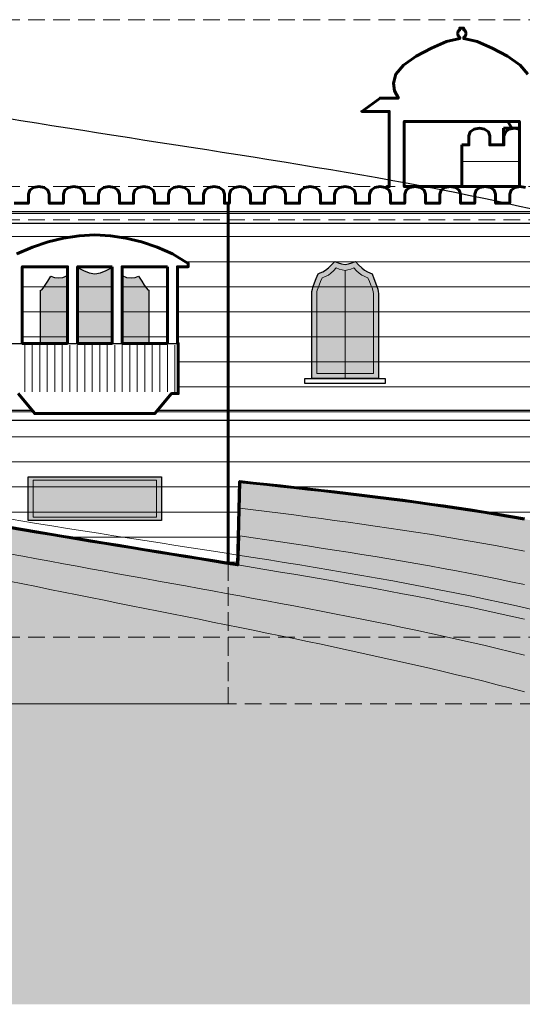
# Model space of a CAD drawing. Header units: inches. Extents: x -103 to 1584, y -3145 to 766.
# Tile 6 of 14: x 690 to 1052, y -2016 to -1308. Entities that reach past the tile are written whole.
import ezdxf

# ---------------------------------------------------------------- set-up
doc = ezdxf.new("R2010")
doc.units = ezdxf.units.IN
doc.header["$LTSCALE"] = 48
doc.header["$MEASUREMENT"] = 0
doc.linetypes.add('DASHED', pattern=[1.524, 1.27, -0.254])
doc.linetypes.add('HIDDEN', pattern=[0.375, 0.25, -0.125])
for name, color, linetype, lineweight in [('A-ELEV', 7, 'CONTINUOUS', 25), ('A-ELEV-FINE', 8, 'CONTINUOUS', 13), ('A-ELEV-OTLN', 7, 'CONTINUOUS', 60), ('A-ELEV-PATT', 8, 'CONTINUOUS', 9), ('A-HIDN', 8, 'HIDDEN', 18), ('A-HTPL', 1, 'DASHED', 25), ('C-TOPO-MINR', 8, 'CONTINUOUS', 9)]:
    doc.layers.add(name, color=color, linetype=linetype, lineweight=lineweight)

msp = doc.modelspace()

# ---------------------------------------------------------------- hatches: boundary and pattern name
at = {"layer": 'A-ELEV'}
h = msp.add_hatch(color=7, dxfattribs=at)
h.dxf.hatch_style = 1
h.paths.add_polyline_path([(731.95, -1486.42), (735.89, -1488.4), (739.92, -1489.99), (744, -1490.67), (748.08, -1489.99), (752.11, -1488.4), (756.05, -1486.42), (756.4, -1486.69), (756.4, -1540.8), (731.6, -1540.8), (731.6, -1486.69)])
h = msp.add_hatch(color=7, dxfattribs=at)
h.dxf.hatch_style = 1
h.paths.add_polyline_path([(900, -1504.8), (900.13, -1503.41), (900.52, -1501.81), (901.17, -1499.75), (902.07, -1497.15), (903.22, -1494.05), (904.58, -1490.69), (906.16, -1490.05), (907.94, -1489.29), (909.89, -1488.13), (912, -1486.45), (914.24, -1484.31), (916.58, -1481.97), (919.01, -1482.82), (921.49, -1483.58), (924, -1483.92), (926.51, -1483.58), (928.99, -1482.82), (931.42, -1481.97), (933.76, -1484.31), (936, -1486.45), (938.11, -1488.13), (940.06, -1489.29), (941.84, -1490.05), (943.42, -1490.69), (944.78, -1494.05), (945.93, -1497.15), (946.83, -1499.75), (947.48, -1501.81), (947.87, -1503.41), (948, -1504.8), (948, -1566), (900, -1566)])
h = msp.add_hatch(color=7, dxfattribs=at)
h.dxf.hatch_style = 1
h.paths.add_polyline_path([(705, -1502.4), (705.21, -1502.47), (705.85, -1502.16), (706.91, -1501.06), (708.37, -1498.99), (710.23, -1496.03), (712.45, -1492.53), (715.02, -1493.29), (717.9, -1493.69), (721.08, -1493.27), (724.4, -1491.85), (724.4, -1540.8), (705, -1540.8)])
h = msp.add_hatch(color=7, dxfattribs=at)
h.dxf.hatch_style = 1
h.paths.add_polyline_path([(766.92, -1493.27), (770.1, -1493.69), (772.98, -1493.29), (775.55, -1492.53), (777.77, -1496.03), (779.63, -1498.99), (781.09, -1501.06), (782.15, -1502.16), (782.79, -1502.47), (783, -1502.4), (783, -1540.8), (763.6, -1540.8), (763.6, -1491.85)])
h = msp.add_hatch(color=7, dxfattribs=at)
h.dxf.hatch_style = 1
h.paths.add_polyline_path([(696, -1668), (696, -1636.8), (792, -1636.8), (792, -1668)])
at = {"layer": 'C-TOPO-MINR'}
h = msp.add_hatch(dxfattribs=at)
h.set_pattern_fill('AR-SAND', scale=12)
h.paths.add_polyline_path([(1560, -2015.04), (1560, -2016), (0, -2016), (0, -1513.53), (0, -1503.14), (0, -1493.23), (0, -1483.88), (0, -1475.15), (0, -1467.09), (0, -1459.77), (0, -1453.23), (0, -1447.52), (0, -1442.67), (0, -1438.73), (0, -1435.71), (0, -1433.63), (0, -1432.5), (0, -1432.33), (9.75, -1435.09), (19.5, -1437.83), (29.25, -1440.56), (39, -1443.28), (48.75, -1445.98), (58.5, -1448.66), (68.25, -1451.33), (78, -1453.97), (87.75, -1456.6), (97.5, -1459.2), (107.25, -1461.78), (117, -1464.34), (126.75, -1466.87), (136.5, -1469.38), (146.25, -1471.86), (156, -1474.32), (165.75, -1476.74), (171.82, -1550.99), (171.8, -1550.99), (171.75, -1550.97), (171.66, -1550.94), (171.54, -1550.9), (171.36, -1550.85), (171.12, -1550.77), (170.8, -1550.67), (170.36, -1550.53), (169.77, -1550.34), (168.95, -1550.08), (175.5, -1552.16), (185.25, -1555.22), (195, -1558.25), (204.75, -1561.26), (214.5, -1564.24), (224.25, -1567.19), (234, -1570.11), (243.75, -1573), (253.5, -1575.86), (263.25, -1578.7), (273, -1581.5), (282.75, -1584.27), (292.5, -1587.01), (302.25, -1589.72), (312, -1592.4), (321.75, -1595.05), (331.5, -1597.67), (341.25, -1600.26), (351, -1602.81), (360.75, -1605.34), (370.5, -1607.84), (380.25, -1610.31), (390, -1612.75), (399.75, -1615.16), (409.5, -1617.54), (419.25, -1619.9), (429, -1622.22), (438.75, -1624.51), (448.5, -1626.77), (458.25, -1629.01), (468, -1631.21), (477.75, -1633.39), (487.5, -1635.54), (497.25, -1637.66), (507, -1639.75), (516.75, -1641.81), (526.5, -1643.84), (536.25, -1645.85), (546, -1647.83), (555.75, -1649.79), (565.5, -1651.72), (575.25, -1653.62), (585, -1655.5), (594.75, -1657.35), (604.5, -1659.18), (614.25, -1660.99), (624, -1662.78), (633.75, -1664.55), (643.5, -1666.29), (653.25, -1668.02), (663, -1669.73), (672.75, -1671.42), (682.5, -1673.09), (692.25, -1674.75), (702, -1676.4), (711.75, -1678.03), (721.5, -1679.65), (731.25, -1681.27), (741, -1682.87), (750.75, -1684.46), (760.5, -1686.05), (770.25, -1687.63), (780, -1689.21), (789.75, -1690.79), (799.5, -1692.36), (809.25, -1693.94), (819, -1695.52), (828.75, -1697.1), (838.5, -1698.69), (846.79, -1700.05), (848.25, -1640.25), (858, -1641.28), (867.75, -1642.31), (877.5, -1643.36), (887.25, -1644.43), (897, -1645.5), (906.75, -1646.6), (916.5, -1647.72), (926.25, -1648.86), (936, -1650.03), (945.75, -1651.23), (955.5, -1652.46), (965.25, -1653.72), (975, -1655.03), (984.75, -1656.37), (994.5, -1657.75), (1004.25, -1659.19), (1014, -1660.67), (1023.75, -1662.2), (1033.5, -1663.79), (1043.25, -1665.44), (1053, -1667.15), (1062.75, -1668.93), (1072.5, -1670.78), (1082.25, -1672.7), (1092, -1674.7), (1101.75, -1676.77), (1111.5, -1678.93), (1121.25, -1681.18), (1131, -1683.52), (1140.75, -1685.95), (1150.5, -1688.48), (1160.25, -1691.12), (1170, -1693.85), (1179.75, -1696.7), (1189.5, -1699.65), (1199.25, -1702.72), (1209, -1705.91), (1218.75, -1709.22), (1228.5, -1712.65), (1238.25, -1716.2), (1248, -1719.87), (1257.75, -1723.68), (1267.5, -1727.61), (1277.25, -1731.68), (1287, -1735.87), (1296.75, -1740.2), (1306.5, -1744.65), (1316.25, -1749.24), (1326, -1753.95), (1335.75, -1758.8), (1345.5, -1763.77), (1355.25, -1768.87), (1365, -1774.09), (1374.75, -1779.43), (1368, -1775.73), (1368, -1771.41), (1368.8, -1771.85), (1375.2, -1775.42), (1381.6, -1779.05), (1388, -1782.73), (1394.4, -1786.47), (1400.8, -1790.25), (1407.2, -1794.09), (1413.6, -1797.98), (1420, -1801.92), (1426.4, -1805.9), (1432.8, -1809.93), (1439.2, -1814.01), (1445.6, -1818.13), (1452, -1822.3), (1452, -1676.3), (1452.75, -1676.68), (1462.1, -1681.53), (1462.5, -1666.33), (1472.25, -1672.73), (1482, -1679.25), (1483.3, -1680.14), (1491.75, -1685.66), (1501.5, -1692.13), (1511.25, -1698.7), (1521, -1705.36), (1530.75, -1712.12), (1535.6, -1715.52), (1540.5, -1718.83), (1550.25, -1725.5), (1560, -1732.24), (1560, -1732.87), (1560, -1734.85), (1560, -1738.24), (1560, -1743.15), (1560, -1749.63), (1560, -1757.76), (1560, -1767.57), (1560, -1779.06), (1560, -1792.2), (1560, -1806.92), (1560, -1823.11), (1560, -1840.65), (1560, -1859.42), (1560, -1879.28), (1560, -1900.11), (1560, -1921.81), (1560, -1944.25), (1560, -1967.33), (1560, -1990.96)])
h.paths.add_polyline_path([(168.94, -1550.08), (167.71, -1549.69), (168.95, -1550.08)], flags=0)

# ---------------------------------------------------------------- linework, layer by layer
at = {"layer": 'A-ELEV'}
for p, q in [((240, -1447.2), (840, -1447.2)), ((840, -1447.2), (1260, -1447.2)), ((240, -1454.4), (840, -1454.4)), ((840, -1454.4), (1260, -1454.4)), ((684.6, -1540.8), (691.8, -1540.8)), ((724.4, -1540.8), (731.6, -1540.8)), ((756.4, -1540.8), (763.6, -1540.8)), ((796.2, -1540.8), (803.4, -1540.8)), ((298.95, -1588.8), (698.8, -1588.8)), ((789.2, -1588.8), (840, -1588.8)), ((840, -1588.8), (1260, -1588.8)), ((325.3, -1596), (840, -1596)), ((840, -1596), (1260, -1596))]:
    msp.add_line(p, q, dxfattribs=at)
msp.add_lwpolyline([(688, -1476.28), (699.2, -1471.48), (710.4, -1467.74), (721.6, -1465.02), (732.8, -1463.36), (744, -1462.8), (755.2, -1463.36), (766.4, -1465.02), (777.6, -1467.74), (788.8, -1471.48), (800, -1476.28), (811.2, -1483.2), (811.2, -1485.6), (803.4, -1485.6), (803.4, -1540.8), (804, -1540.8), (804, -1576.8), (799.2, -1576.8), (787.2, -1591.2), (700.8, -1591.2), (688.8, -1576.8)], dxfattribs=at)
for points in [[(724.4, -1540.8), (724.4, -1485.6), (691.8, -1485.6), (691.8, -1540.8)], [(756.4, -1485.6), (731.6, -1485.6), (731.6, -1540.8), (756.4, -1540.8)], [(731.95, -1486.42), (735.89, -1488.4), (739.92, -1489.99), (744, -1490.67), (748.08, -1489.99), (752.11, -1488.4), (756.05, -1486.42), (756.4, -1486.69), (756.4, -1540.8), (731.6, -1540.8), (731.6, -1486.69)], [(796.2, -1485.6), (763.6, -1485.6), (763.6, -1540.8), (796.2, -1540.8)], [(900, -1504.8), (900.13, -1503.41), (900.52, -1501.81), (901.17, -1499.75), (902.07, -1497.15), (903.22, -1494.05), (904.58, -1490.69), (906.16, -1490.05), (907.94, -1489.29), (909.89, -1488.13), (912, -1486.45), (914.24, -1484.31), (916.58, -1481.97), (919.01, -1482.82), (921.49, -1483.58), (924, -1483.92), (926.51, -1483.58), (928.99, -1482.82), (931.42, -1481.97), (933.76, -1484.31), (936, -1486.45), (938.11, -1488.13), (940.06, -1489.29), (941.84, -1490.05), (943.42, -1490.69), (944.78, -1494.05), (945.93, -1497.15), (946.83, -1499.75), (947.48, -1501.81), (947.87, -1503.41), (948, -1504.8), (948, -1566), (900, -1566)], [(705, -1502.4), (705.21, -1502.47), (705.85, -1502.16), (706.91, -1501.06), (708.37, -1498.99), (710.23, -1496.03), (712.45, -1492.53), (715.02, -1493.29), (717.9, -1493.69), (721.08, -1493.27), (724.4, -1491.85), (724.4, -1540.8), (705, -1540.8)], [(766.92, -1493.27), (770.1, -1493.69), (772.98, -1493.29), (775.55, -1492.53), (777.77, -1496.03), (779.63, -1498.99), (781.09, -1501.06), (782.15, -1502.16), (782.79, -1502.47), (783, -1502.4), (783, -1540.8), (763.6, -1540.8), (763.6, -1491.85)], [(895.2, -1569.6), (895.2, -1566), (952.8, -1566), (952.8, -1569.6)], [(696, -1668), (696, -1636.8), (792, -1636.8), (792, -1668)]]:
    msp.add_lwpolyline(points, close=True, dxfattribs=at)
at = {"layer": 'A-ELEV-FINE'}
for p, q in [((924, -1566), (924, -1488)), ((693.6, -1575.6), (693.6, -1542)), ((699, -1575.6), (699, -1542)), ((704.4, -1575.6), (704.4, -1542)), ((709.8, -1575.6), (709.8, -1542)), ((715.2, -1575.6), (715.2, -1542)), ((720.6, -1575.6), (720.6, -1542)), ((726, -1575.6), (726, -1542)), ((731.4, -1575.6), (731.4, -1542)), ((736.8, -1575.6), (736.8, -1542)), ((742.2, -1575.6), (742.2, -1542)), ((747.6, -1575.6), (747.6, -1542)), ((753, -1575.6), (753, -1542)), ((758.4, -1575.6), (758.4, -1542)), ((763.8, -1575.6), (763.8, -1542)), ((769.2, -1575.6), (769.2, -1542)), ((774.6, -1575.6), (774.6, -1542)), ((780, -1575.6), (780, -1542)), ((785.4, -1575.6), (785.4, -1542)), ((790.8, -1575.6), (790.8, -1542)), ((796.2, -1575.6), (796.2, -1542)), ((801.6, -1575.6), (801.6, -1542))]:
    msp.add_line(p, q, dxfattribs=at)
for points in [[(903.6, -1504.8), (903.71, -1503.75), (904.05, -1502.51), (904.6, -1500.88), (905.36, -1498.78), (906.33, -1496.26), (907.5, -1493.51), (908.84, -1493.07), (910.35, -1492.51), (912.01, -1491.6), (913.8, -1490.24), (915.7, -1488.48), (917.7, -1486.54), (919.76, -1487.29), (921.87, -1487.96), (924, -1488.25), (926.13, -1487.96), (928.24, -1487.29), (930.3, -1486.54), (932.3, -1488.48), (934.2, -1490.24), (935.99, -1491.6), (937.65, -1492.51), (939.16, -1493.07), (940.5, -1493.51), (941.67, -1496.26), (942.64, -1498.78), (943.4, -1500.88), (943.95, -1502.51), (944.29, -1503.75), (944.4, -1504.8), (944.4, -1562.4), (903.6, -1562.4)], [(699.6, -1665.6), (699.6, -1639.2), (788.4, -1639.2), (788.4, -1665.6)]]:
    msp.add_lwpolyline(points, close=True, dxfattribs=at)
at = {"layer": 'A-ELEV-OTLN'}
for points in [[(1053.75, -1428.72), (1050, -1428), (1046.25, -1428.72), (1043.5, -1430.7), (1042.5, -1433.4), (1042.5, -1440), (1032.3, -1440), (1032.3, -1433.4), (1031.3, -1430.7), (1028.55, -1428.72), (1024.8, -1428), (1049.4, -1428), (1049.4, -1381.2), (966.6, -1381.2), (966.6, -1428), (974.4, -1428), (970.65, -1428.72), (967.9, -1430.7), (966.9, -1433.4), (966.9, -1440), (956.7, -1440), (956.7, -1433.4), (955.7, -1430.7), (954, -1429.48), (954, -1428), (955.8, -1428), (955.8, -1374), (936, -1374), (949.2, -1364.4), (962.4, -1364.4), (959.66, -1359.22), (958.75, -1353.6), (960.58, -1347.12), (966.05, -1340.64), (975.17, -1334.16), (986.11, -1328.54), (997.06, -1323.79), (1006.56, -1321.54), (1006.56, -1320.59), (1006.33, -1320.45), (1006.1, -1320.28), (1005.88, -1320.08), (1005.68, -1319.86), (1005.51, -1319.63), (1005.35, -1319.37), (1005.23, -1319.11), (1005.13, -1318.83), (1005.06, -1318.55), (1005.01, -1318.25), (1005, -1317.96), (1005.01, -1317.67), (1005.06, -1317.37), (1005.13, -1317.09), (1005.23, -1316.81), (1005.35, -1316.55), (1005.51, -1316.29), (1005.68, -1316.06), (1005.88, -1315.84), (1006.1, -1315.64), (1006.33, -1315.47), (1006.56, -1315.33), (1006.56, -1314), (1009.44, -1314), (1009.44, -1315.33), (1009.67, -1315.47), (1009.9, -1315.64), (1010.12, -1315.84), (1010.32, -1316.06), (1010.49, -1316.29), (1010.65, -1316.55), (1010.77, -1316.81), (1010.87, -1317.09), (1010.94, -1317.37), (1010.99, -1317.67), (1011, -1317.96), (1010.99, -1318.25), (1010.94, -1318.55), (1010.87, -1318.83), (1010.77, -1319.11), (1010.65, -1319.37), (1010.49, -1319.63), (1010.32, -1319.86), (1010.12, -1320.08), (1009.9, -1320.28), (1009.67, -1320.45), (1009.44, -1320.59), (1009.44, -1321.54), (1018.94, -1323.79), (1029.89, -1328.54), (1040.83, -1334.16), (1049.95, -1340.64), (1055.42, -1347.12)], [(686.1, -1440), (696.3, -1440), (696.3, -1433.4), (697.3, -1430.7), (700.05, -1428.72), (703.8, -1428), (707.55, -1428.72), (710.3, -1430.7), (711.3, -1433.4), (711.3, -1440), (721.5, -1440), (721.5, -1433.4), (722.5, -1430.7), (725.25, -1428.72), (729, -1428), (732.75, -1428.72), (735.5, -1430.7), (736.5, -1433.4), (736.5, -1440), (746.7, -1440), (746.7, -1433.4), (747.7, -1430.7), (750.45, -1428.72), (754.2, -1428), (757.95, -1428.72), (760.7, -1430.7), (761.7, -1433.4), (761.7, -1440), (771.9, -1440), (771.9, -1433.4), (772.9, -1430.7), (775.65, -1428.72), (779.4, -1428), (783.15, -1428.72), (785.9, -1430.7), (786.9, -1433.4), (786.9, -1440), (797.1, -1440), (797.1, -1433.4), (798.1, -1430.7), (800.85, -1428.72), (804.6, -1428), (808.35, -1428.72), (811.1, -1430.7), (812.1, -1433.4), (812.1, -1440), (822.3, -1440), (822.3, -1433.4), (823.3, -1430.7), (826.05, -1428.72), (829.8, -1428), (833.55, -1428.72), (836.3, -1430.7), (837.3, -1433.4), (837.3, -1440), (840, -1440), (840, -1698.94), (838.5, -1698.69), (828.75, -1697.1), (819, -1695.52), (809.25, -1693.94), (799.5, -1692.36), (789.75, -1690.79), (780, -1689.21), (770.25, -1687.63), (760.5, -1686.05), (750.75, -1684.46), (741, -1682.87), (731.25, -1681.27), (721.5, -1679.65), (711.75, -1678.03), (702, -1676.4), (692.25, -1674.75), (682.5, -1673.09)], [(1053, -1667.15), (1043.25, -1665.44), (1033.5, -1663.79), (1023.75, -1662.2), (1014, -1660.67), (1004.25, -1659.19), (994.5, -1657.75), (984.75, -1656.37), (975, -1655.03), (965.25, -1653.72), (955.5, -1652.46), (945.75, -1651.23), (936, -1650.03), (926.25, -1648.86), (916.5, -1647.72), (906.75, -1646.6), (897, -1645.5), (887.25, -1644.43), (877.5, -1643.36), (867.75, -1642.31), (858, -1641.28), (848.25, -1640.25), (846.79, -1700.05), (840, -1698.94), (840, -1440), (840.9, -1440), (840.9, -1433.4), (841.9, -1430.7), (844.65, -1428.72), (848.4, -1428), (852.15, -1428.72), (854.9, -1430.7), (855.9, -1433.4), (855.9, -1440), (866.1, -1440), (866.1, -1433.4), (867.1, -1430.7), (869.85, -1428.72), (873.6, -1428), (877.35, -1428.72), (880.1, -1430.7), (881.1, -1433.4), (881.1, -1440), (891.3, -1440), (891.3, -1433.4), (892.3, -1430.7), (895.05, -1428.72), (898.8, -1428), (902.55, -1428.72), (905.3, -1430.7), (906.3, -1433.4), (906.3, -1440), (916.5, -1440), (916.5, -1433.4), (917.5, -1430.7), (920.25, -1428.72), (924, -1428), (927.75, -1428.72), (930.5, -1430.7), (931.5, -1433.4), (931.5, -1440), (941.7, -1440), (941.7, -1433.4), (942.7, -1430.7), (945.45, -1428.72), (949.2, -1428), (952.95, -1428.72), (955.7, -1430.7), (956.7, -1433.4), (956.7, -1440), (966.9, -1440), (966.9, -1433.4), (967.9, -1430.7), (970.65, -1428.72), (974.4, -1428), (978.15, -1428.72), (980.9, -1430.7), (981.9, -1433.4), (981.9, -1440), (992.1, -1440), (992.1, -1433.4), (993.1, -1430.7), (995.85, -1428.72), (999.6, -1428), (1003.35, -1428.72), (1006.1, -1430.7), (1007.1, -1433.4), (1007.1, -1440), (1017.3, -1440), (1017.3, -1433.4), (1018.3, -1430.7), (1021.05, -1428.72), (1024.8, -1428), (1028.55, -1428.72), (1031.3, -1430.7), (1032.3, -1433.4), (1032.3, -1440), (1042.5, -1440), (1042.5, -1433.4), (1043.5, -1430.7), (1046.25, -1428.72), (1050, -1428), (1053.75, -1428.72)], [(688.8, -1576.8), (700.8, -1591.2), (787.2, -1591.2), (799.2, -1576.8), (804, -1576.8), (804, -1540.8), (803.4, -1540.8), (803.4, -1485.6), (811.2, -1485.6), (811.2, -1483.2), (800, -1476.28), (788.8, -1471.48), (777.6, -1467.74), (766.4, -1465.02), (755.2, -1463.36), (744, -1462.8), (732.8, -1463.36), (721.6, -1465.02), (710.4, -1467.74), (699.2, -1471.48), (688, -1476.28)], [(682.52, -1672.98), (692.27, -1674.64), (702.02, -1676.28), (711.77, -1677.91), (721.52, -1679.54), (731.27, -1681.15), (741.02, -1682.75), (750.77, -1684.34), (760.52, -1685.93), (770.27, -1687.51), (780.02, -1689.09), (789.77, -1690.67), (799.52, -1692.25), (809.27, -1693.82), (819.02, -1695.4), (828.77, -1696.99), (838.52, -1698.58), (846.67, -1699.91), (848.13, -1640.25), (848.13, -1640.24), (848.13, -1640.22), (848.14, -1640.21), (848.14, -1640.2), (848.15, -1640.19), (848.15, -1640.18), (848.16, -1640.17), (848.17, -1640.16), (848.18, -1640.16), (848.18, -1640.15), (848.19, -1640.14), (848.21, -1640.14), (848.22, -1640.14), (848.23, -1640.13), (848.24, -1640.13), (848.25, -1640.13), (848.26, -1640.13), (858.01, -1641.16), (867.76, -1642.19), (867.76, -1642.19), (877.51, -1643.24), (877.51, -1643.24), (887.26, -1644.31), (887.26, -1644.31), (897.01, -1645.38), (897.01, -1645.38), (906.76, -1646.48), (906.76, -1646.48), (916.51, -1647.6), (916.51, -1647.6), (926.26, -1648.74), (926.26, -1648.74), (936.01, -1649.91), (936.01, -1649.91), (945.76, -1651.11), (945.77, -1651.11), (955.52, -1652.34), (955.52, -1652.34), (965.27, -1653.61), (965.27, -1653.61), (975.02, -1654.91), (975.02, -1654.91), (984.77, -1656.25), (984.77, -1656.25), (994.52, -1657.64), (994.52, -1657.64), (1004.27, -1659.07), (1004.27, -1659.07), (1014.02, -1660.55), (1014.02, -1660.55), (1023.77, -1662.08), (1023.77, -1662.08), (1033.52, -1663.67), (1033.52, -1663.67), (1043.27, -1665.32), (1043.27, -1665.32), (1053.02, -1667.03)]]:
    msp.add_lwpolyline(points, dxfattribs=at)
for points in [[(1008, -1398), (1013.1, -1398), (1013.1, -1391.4), (1014.1, -1388.7), (1016.85, -1386.72), (1020.6, -1386), (1024.35, -1386.72), (1027.1, -1388.7), (1028.1, -1391.4), (1028.1, -1398), (1038.3, -1398), (1038.3, -1391.4), (1039.3, -1388.7), (1042.05, -1386.72), (1045.8, -1386), (1049.4, -1386.69), (1049.4, -1428), (1024.8, -1428), (1008, -1428)], [(1038, -1386), (1045.8, -1386), (1042.05, -1386.72), (1039.3, -1388.7), (1038.3, -1391.4), (1038.3, -1398), (1038, -1398)], [(1045.8, -1386), (1044, -1386), (1041, -1381.2), (1049.4, -1381.2), (1049.4, -1386)], [(1049.4, -1386), (1049.4, -1386.69), (1045.8, -1386)], [(981.9, -1440), (981.9, -1433.4), (980.9, -1430.7), (978.15, -1428.72), (974.4, -1428), (999.6, -1428), (995.85, -1428.72), (993.1, -1430.7), (992.1, -1433.4), (992.1, -1440)], [(1007.1, -1440), (1007.1, -1433.4), (1006.1, -1430.7), (1003.35, -1428.72), (999.6, -1428), (1024.8, -1428), (1021.05, -1428.72), (1018.3, -1430.7), (1017.3, -1433.4), (1017.3, -1440)], [(724.4, -1540.8), (691.8, -1540.8), (691.8, -1485.6), (724.4, -1485.6)], [(756.4, -1485.6), (756.4, -1540.8), (731.6, -1540.8), (731.6, -1485.6)], [(796.2, -1485.6), (796.2, -1540.8), (763.6, -1540.8), (763.6, -1485.6)]]:
    msp.add_lwpolyline(points, close=True, dxfattribs=at)
at = {"layer": 'A-ELEV-PATT'}
for p, q in [((1008, -1410), (1049.4, -1410)), ((1008, -1428), (1024.8, -1428)), ((1024.8, -1428), (1049.4, -1428)), ((240, -1446), (840, -1446)), ((840, -1446), (1260, -1446)), ((240, -1464), (728.47, -1464)), ((759.53, -1464), (840, -1464)), ((840, -1464), (1260, -1464)), ((809.26, -1482), (840, -1482)), ((840, -1482), (1260, -1482)), ((691.8, -1500), (724.4, -1500)), ((731.6, -1500), (756.4, -1500)), ((763.6, -1500), (796.2, -1500)), ((803.4, -1500), (840, -1500)), ((840, -1500), (1260, -1500)), ((691.8, -1518), (724.4, -1518)), ((731.6, -1518), (756.4, -1518)), ((763.6, -1518), (796.2, -1518)), ((803.4, -1518), (840, -1518)), ((840, -1518), (1260, -1518)), ((691.8, -1536), (724.4, -1536)), ((731.6, -1536), (756.4, -1536)), ((763.6, -1536), (796.2, -1536)), ((803.4, -1536), (840, -1536)), ((840, -1536), (1260, -1536)), ((804, -1554), (840, -1554)), ((840, -1554), (1260, -1554)), ((804, -1572), (840, -1572)), ((840, -1572), (1260, -1572)), ((303.28, -1590), (699.8, -1590)), ((788.2, -1590), (840, -1590)), ((840, -1590), (1260, -1590)), ((371.12, -1608), (840, -1608)), ((840, -1608), (1260, -1608)), ((445.17, -1626), (840, -1626)), ((840, -1626), (1260, -1626)), ((527.26, -1644), (840, -1644)), ((840, -1644), (848.16, -1644)), ((883.35, -1644), (1260, -1644)), ((619.75, -1662), (840, -1662)), ((840, -1662), (847.72, -1662)), ((1022.47, -1662), (1260, -1662)), ((723.59, -1680), (840, -1680)), ((840, -1680), (847.28, -1680)), ((834.24, -1698), (840, -1698)), ((840, -1698), (846.84, -1698))]:
    msp.add_line(p, q, dxfattribs=at)
at = {"layer": 'A-HIDN'}
for p, q in [((-24, -1308), (1560, -1308)), ((-24, -1428), (1560, -1428)), ((-24, -1452), (1560, -1452)), ((-24, -1596), (1560, -1596)), ((-24, -1752), (1560, -1752))]:
    msp.add_line(p, q, dxfattribs=at)
for points in [[(840, -1699.54), (840, -1800), (240, -1800), (240, -1572.52)], [(682.5, -1673.09), (692.25, -1674.75), (702, -1676.4), (711.75, -1678.03), (721.5, -1679.65), (731.25, -1681.27), (741, -1682.87), (750.75, -1684.46), (760.5, -1686.05), (770.25, -1687.63), (780, -1689.21), (789.75, -1690.79), (799.5, -1692.36), (809.25, -1693.94), (819, -1695.52), (828.75, -1697.1), (838.5, -1698.69), (846.79, -1700.05), (848.25, -1640.25), (858, -1641.28), (867.75, -1642.31), (877.5, -1643.36), (887.25, -1644.43), (897, -1645.5), (906.75, -1646.6), (916.5, -1647.72), (926.25, -1648.86), (936, -1650.03), (945.75, -1651.23), (955.5, -1652.46), (965.25, -1653.72), (975, -1655.03), (984.75, -1656.37), (994.5, -1657.75), (1004.25, -1659.19), (1014, -1660.67), (1023.75, -1662.2), (1033.5, -1663.79), (1043.25, -1665.44), (1053, -1667.15)], [(679.71, -1666.54), (690.86, -1668.37), (702, -1670.19), (713.14, -1671.99), (724.29, -1673.77), (735.43, -1675.54), (746.57, -1677.3), (757.71, -1679.04), (768.86, -1680.78), (780, -1682.52), (791.14, -1684.25), (802.29, -1685.98), (813.43, -1687.71), (824.57, -1689.45), (835.71, -1691.19), (846.86, -1692.94), (858, -1694.7), (869.14, -1696.48), (880.29, -1698.27), (891.43, -1700.09), (902.57, -1701.93), (913.71, -1703.8), (924.86, -1705.69), (936, -1707.62), (947.14, -1709.59), (958.29, -1711.59), (969.43, -1713.64), (980.57, -1715.74), (991.71, -1717.88), (1002.86, -1720.09), (1014, -1722.34), (1025.14, -1724.66), (1036.29, -1727.05), (1047.43, -1729.5), (1058.57, -1732.03)], [(1260, -1725.19), (1260, -1800), (840, -1800), (840, -1699.55)], [(1260, -1800), (240, -1800)]]:
    msp.add_lwpolyline(points, dxfattribs=at)
at = {"layer": 'A-HTPL'}
msp.add_lwpolyline([(679.71, -1378.54), (690.86, -1380.37), (702, -1382.19), (713.14, -1383.99), (724.29, -1385.77), (735.43, -1387.54), (746.57, -1389.3), (757.71, -1391.04), (768.86, -1392.78), (780, -1394.52), (791.14, -1396.25), (802.29, -1397.98), (813.43, -1399.71), (824.57, -1401.45), (835.71, -1403.19), (846.86, -1404.94), (858, -1406.7), (869.14, -1408.48), (880.29, -1410.27), (891.43, -1412.09), (902.57, -1413.93), (913.71, -1415.8), (924.86, -1417.69), (936, -1419.62), (947.14, -1421.59), (958.29, -1423.59), (969.43, -1425.64), (980.57, -1427.74), (991.71, -1429.88), (1002.86, -1432.09), (1014, -1434.34), (1025.14, -1436.66), (1036.29, -1439.05), (1047.43, -1441.5), (1058.57, -1444.03)], dxfattribs=at)
at = {"layer": 'C-TOPO-MINR'}
for points in [[(846.79, -1700.3), (848.25, -1640.25), (858, -1641.28), (867.75, -1642.31), (877.5, -1643.36), (887.25, -1644.43), (897, -1645.5), (906.75, -1646.6), (916.5, -1647.72), (926.25, -1648.86), (936, -1650.03), (945.75, -1651.23), (955.5, -1652.46), (965.25, -1653.72), (975, -1655.03), (984.75, -1656.37), (994.5, -1657.75), (1004.25, -1659.19), (1014, -1660.67), (1023.75, -1662.2), (1033.5, -1663.79), (1043.25, -1665.44), (1053, -1667.15)], [(847.2, -1700.36), (848.25, -1659.16), (858, -1660.38), (867.75, -1661.61), (877.5, -1662.85), (887.25, -1664.11), (897, -1665.39), (906.75, -1666.68), (916.5, -1668), (926.25, -1669.34), (936, -1670.71), (945.75, -1672.11), (955.5, -1673.54), (965.25, -1675), (975, -1676.5), (984.75, -1678.04), (994.5, -1679.62), (1004.25, -1681.25), (1014, -1682.92), (1023.75, -1684.65), (1033.5, -1686.43), (1043.25, -1688.27), (1053, -1690.17)], [(682.5, -1673.09), (692.25, -1674.75), (702, -1676.4), (711.75, -1678.03), (721.5, -1679.65), (731.25, -1681.27), (741, -1682.87), (750.75, -1684.46), (760.5, -1686.05), (770.25, -1687.63), (780, -1689.21), (789.75, -1690.79), (799.5, -1692.36), (809.25, -1693.94), (819, -1695.52), (828.75, -1697.1), (838.5, -1698.69), (848.25, -1700.29), (858, -1701.9), (867.75, -1703.52), (877.5, -1705.15), (887.25, -1706.8), (897, -1708.46), (906.75, -1710.14), (916.5, -1711.85), (926.25, -1713.57), (936, -1715.33), (945.75, -1717.11), (955.5, -1718.92), (965.25, -1720.76), (975, -1722.64), (984.75, -1724.55), (994.5, -1726.5), (1004.25, -1728.49), (1014, -1730.53), (1023.75, -1732.61), (1033.5, -1734.74), (1043.25, -1736.93), (1053, -1739.16)], [(847.68, -1700.44), (848.25, -1679.21), (858, -1680.62), (867.75, -1682.05), (877.5, -1683.49), (887.25, -1684.95), (897, -1686.42), (906.75, -1687.91), (916.5, -1689.42), (926.25, -1690.96), (936, -1692.52), (945.75, -1694.11), (955.5, -1695.73), (965.25, -1697.39), (975, -1699.08), (984.75, -1700.81), (994.5, -1702.58), (1004.25, -1704.4), (1014, -1706.26), (1023.75, -1708.17), (1033.5, -1710.13), (1043.25, -1712.14), (1053, -1714.22)], [(682.5, -1691.97), (692.25, -1693.8), (702, -1695.62), (711.75, -1697.43), (721.5, -1699.23), (731.25, -1701.02), (741, -1702.81), (750.75, -1704.58), (760.5, -1706.35), (770.25, -1708.12), (780, -1709.88), (789.75, -1711.65), (799.5, -1713.41), (809.25, -1715.18), (819, -1716.94), (828.75, -1718.72), (838.5, -1720.5), (848.25, -1722.28), (858, -1724.08), (867.75, -1725.89), (877.5, -1727.71), (887.25, -1729.54), (897, -1731.39), (906.75, -1733.26), (916.5, -1735.15), (926.25, -1737.06), (936, -1739), (945.75, -1740.96), (955.5, -1742.95), (965.25, -1744.98), (975, -1747.03), (984.75, -1749.12), (994.5, -1751.24), (1004.25, -1753.4), (1014, -1755.61), (1023.75, -1757.85), (1033.5, -1760.14), (1043.25, -1762.48), (1053, -1764.87)], [(682.5, -1711.64), (692.25, -1713.65), (702, -1715.65), (711.75, -1717.64), (721.5, -1719.61), (731.25, -1721.58), (741, -1723.55), (750.75, -1725.51), (760.5, -1727.46), (770.25, -1729.41), (780, -1731.36), (789.75, -1733.31), (799.5, -1735.26), (809.25, -1737.21), (819, -1739.16), (828.75, -1741.12), (838.5, -1743.09), (848.25, -1745.06), (858, -1747.04), (867.75, -1749.03), (877.5, -1751.04), (887.25, -1753.06), (897, -1755.09), (906.75, -1757.14), (916.5, -1759.21), (926.25, -1761.31), (936, -1763.42), (945.75, -1765.56), (955.5, -1767.72), (965.25, -1769.91), (975, -1772.14), (984.75, -1774.39), (994.5, -1776.68), (1004.25, -1779), (1014, -1781.36), (1023.75, -1783.76), (1033.5, -1786.2), (1043.25, -1788.68), (1053, -1791.21)]]:
    msp.add_lwpolyline(points, dxfattribs=at)

doc.saveas('drawing.dxf')
